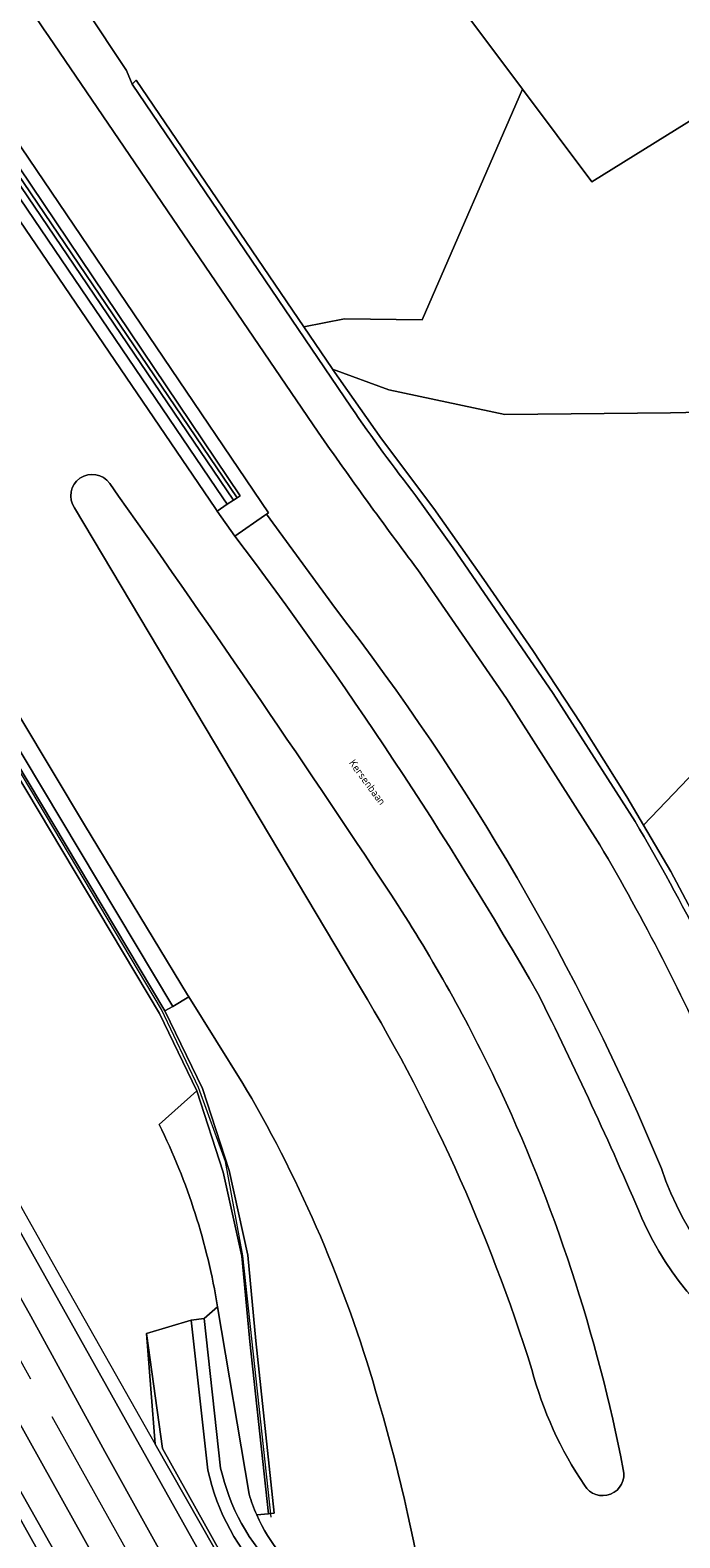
# Model space of a CAD drawing. Header units: metres. Extents: x 154991 to 155595, y 461305 to 461800.
# Tile 58 of 88: x 155516 to 155546, y 461485 to 461554. Entities that reach past the tile are written whole.
import ezdxf
from ezdxf.enums import TextEntityAlignment as Align

# ---------------------------------------------------------------- set-up
doc = ezdxf.new("R2010")
doc.units = ezdxf.units.M
doc.linetypes.add('AM-AS-SO', pattern=[16, 10, -2, 2, -2])
for name, color, linetype, lineweight in [('B-WE-AM-AS_SPOOR_TREIN-G', 10, 'AM-AS-SO', 18), ('B-WE-GR-BEPLANTING_CULTUUR_BOSPLANTSOEN-GV', 90, 'Continuous', 18), ('B-WE-GR-BEPLANTING_CULTUUR_HEESTERS-GV', 90, 'Continuous', 18), ('B-WE-GR-GROENVOORZIENING-GV', 80, 'Continuous', 18), ('B-WE-GR-HAAG-GV', 90, 'Continuous', 13), ('B-WE-GW-TALUD_KRUIN-G', 90, 'Continuous', 18), ('B-WE-IE-TERREINAFSCHEIDING_KUNSTMATIG_HEKWERK-G', 20, 'IE-TERREINAFSCHEIDING_KUNSTMATIG-SO', 18), ('B-WE-IE-TERREINAFSCHEIDING_KUNSTMATIG_MUUR-G', 90, 'IE-TERREINAFSCHEIDING_KUNSTMATIG-SO', 18), ('B-WE-IE-TERREINAFSCHEIDING_KUNSTMATIG_MUUR-GV', 90, 'Continuous', 18), ('B-WE-KW-KUNSTWERK_GELUIDSWERING_SCHERM-G', 170, 'Continuous', 18), ('B-WE-OG-TERREIN_BEGROEID-GV', 7, 'Continuous', 18), ('B-WE-OG-TERREIN_ERF-GV', 7, 'Continuous', 18), ('B-WE-OG-TERREIN_OEVER-GV', 7, 'Continuous', 18), ('B-WE-OG-TOPOGRAFIE-T18', 10, 'Continuous', 18), ('B-WE-OG-WATER_GREPPEL-GV', 160, 'Continuous', 18), ('B-WE-VH-VERHARDING_ASFALT-GV', 252, 'Continuous', 18), ('B-WE-VH-VERHARDING_HALFVERHARDING-GV', 252, 'Continuous', 18), ('B-WE-VH-VERHARDING_TEGEL-GV', 252, 'Continuous', 18)]:
    doc.layers.add(name, color=color, linetype=linetype, lineweight=lineweight)
doc.styles.add('NLCS-ISO-M200-T18', font='NLCS-ISO.ttf', dxfattribs={"height": 0.36})
doc.linetypes.add('IE-TERREINAFSCHEIDING_KUNSTMATIG-SO', pattern='A,4,[82,NLCS.SHX,S=0.75,R=90,X=0,Y=0],4,-2', length=10)

msp = doc.modelspace()

# ---------------------------------------------------------------- linework, layer by layer
at = {"layer": 'B-WE-AM-AS_SPOOR_TREIN-G', "flags": 128}
msp.add_lwpolyline([(155584.678, 461369.901), (155573.02, 461390.792), (155559.991, 461413.975), (155544.73, 461441.297), (155529.591, 461468.574), (155516.181, 461492.539), (155500.425, 461520.67), (155487.311, 461544.201), (155472.908, 461569.975), (155459.676, 461593.56), (155452.428, 461606.124), (155446.443, 461616.221), (155440.009, 461626.758), (155432.431, 461638.783), (155427.999, 461645.62), (155419.637, 461658.231), (155411.687, 461669.817), (155404.43, 461680.083), (155396.489, 461691.108), (155386.222, 461704.969), (155375.934, 461718.105), (155367.385, 461728.826), (155358.538, 461739.712), (155349.636, 461750.151), (155339.349, 461762.035), (155326.593, 461776.143), (155315.623, 461787.804), (155306.572, 461797.142)], dxfattribs=at)
at = {"layer": 'B-WE-GR-BEPLANTING_CULTUUR_BOSPLANTSOEN-GV', "flags": 128}
for points in [[(155310.004, 461797.142), (155316.721, 461790.325), (155331.18, 461774.774), (155346.251, 461758.069), (155362.012, 461739.312), (155371.594, 461727.544), (155380.933, 461715.802), (155389.888, 461704.24), (155397.767, 461693.535), (155407.323, 461680.354), (155416.423, 461667.278), (155424.151, 461655.873), (155431.888, 461644.11), (155437.93, 461634.717), (155444.752, 461623.7), (155458.757, 461599.989), (155465.244, 461588.858), (155485.954, 461551.613), (155491.943, 461541.451), (155501.223, 461525.092), (155533.5, 461467.521), (155535.047, 461461.22), (155535.05, 461461.136)], [(155522.329, 461503.867), (155524.06, 461505.423), (155522.343, 461508.984), (155466.958, 461601.741), (155464.937, 461605.165), (155462.705, 461608.442), (155443.958, 461634.441), (155437.588, 461644.605)], [(155518.93, 461555.327), (155520.816, 461552.476), (155521.081, 461551.843), (155521.258, 461552.035), (155529, 461540.653), (155530.883, 461541.022), (155534.452, 461540.982), (155539.082, 461551.621), (155536.654, 461554.865), (155533.002, 461559.742), (155521.239, 461576.243), (155520.518, 461577.264), (155520.343, 461577.511)], [(155584.678, 461540.309), (155575.79, 461540.469), (155575.299, 461547.925), (155562.998, 461548.507), (155555.242, 461548.866), (155555.888, 461555.793), (155542.291, 461547.337), (155539.082, 461551.621), (155534.452, 461540.982), (155530.883, 461541.022), (155529, 461540.653), (155530.31, 461538.728), (155530.327, 461538.702), (155532.924, 461537.744), (155538.271, 461536.615), (155545.908, 461536.682), (155554.418, 461536.868), (155570.763, 461537.469), (155575.022, 461536.782), (155576.87, 461535.745), (155577.182, 461534.957), (155584.678, 461534.938)], [(155526.825, 461485.865), (155527.364, 461485.915), (155526.51, 461493.859), (155526.136, 461497.801), (155525.28, 461501.677), (155524.06, 461505.423), (155522.329, 461503.867)], [(155535.869, 461468.033), (155533.97, 461468.374), (155522.134, 461489.127), (155521.744, 461494.225), (155523.799, 461494.851), (155524.396, 461494.917), (155525.022, 461495.463)], [(155525.022, 461495.463), (155526.476, 461486.824)]]:
    msp.add_lwpolyline(points, dxfattribs=at)
at = {"layer": 'B-WE-GR-BEPLANTING_CULTUUR_BOSPLANTSOEN-GV'}
for points in [[(155522.329, 461503.867, -0.073643), (155525.022, 461495.463)], [(155525.022, 461495.463, 0.073643), (155522.329, 461503.867)], [(155526.476, 461486.824, 0.032231), (155526.825, 461485.865)]]:
    msp.add_lwpolyline(points, format="xyb", dxfattribs=at)
at = {"layer": 'B-WE-GR-BEPLANTING_CULTUUR_HEESTERS-GV', "flags": 128}
for points in [[(155437.825, 461644.754), (155444.19, 461634.597), (155462.934, 461608.603), (155465.174, 461605.315), (155467.199, 461601.884), (155522.59, 461509.117), (155522.956, 461509.309), (155488.558, 461566.818), (155465.463, 461605.538)], [(155480.463, 461598.831), (155525.266, 461532.765), (155525.464, 461532.473), (155525.749, 461532.657), (155480.752, 461598.994)], [(155547.811, 461512.002), (155545.936, 461515.54), (155544.673, 461517.675), (155543.905, 461518.973), (155541.772, 461522.363), (155539.569, 461525.721), (155537.297, 461529.005), (155534.99, 461532.271), (155532.589, 461535.491), (155530.327, 461538.702), (155530.31, 461538.728), (155529, 461540.653), (155521.258, 461552.035), (155521.081, 461551.843), (155531.182, 461536.946)], [(155534.17, 461532.859), (155535.896, 461530.465), (155540.5, 461523.752), (155544.285, 461517.834)]]:
    msp.add_lwpolyline(points, dxfattribs=at)
at = {"layer": 'B-WE-GR-BEPLANTING_CULTUUR_HEESTERS-GV'}
for points in [[(155531.182, 461536.946, 0.014028), (155534.17, 461532.859)], [(155544.285, 461517.834, -0.031955), (155550.168, 461506.224)]]:
    msp.add_lwpolyline(points, format="xyb", dxfattribs=at)
at = {"layer": 'B-WE-GR-GROENVOORZIENING-GV', "flags": 128}
for points in [[(155533.5, 461467.521), (155501.223, 461525.092), (155491.943, 461541.451), (155485.954, 461551.613), (155465.244, 461588.858)], [(155468.459, 461571.771), (155508.291, 461500.472), (155531.258, 461459.788), (155531.292, 461459.72), (155531.524, 461459.826), (155532.598, 461460.313), (155531.729, 461460.67), (155527.614, 461468.171), (155527.622, 461469.017), (155524.197, 461475.09), (155520.783, 461481.295), (155516.91, 461488.244), (155512.994, 461495.266), (155508.575, 461503.11), (155504.837, 461509.711), (155500.701, 461517.08), (155497.115, 461523.582), (155493.59, 461530.075), (155489.693, 461536.888), (155486.019, 461543.539), (155482.172, 461550.43), (155478.312, 461557.17)], [(155471.273, 461556.315), (155479.29, 461544.644), (155484.952, 461534.882), (155495.768, 461514.909), (155497.632, 461515.904), (155497.701, 461515.781), (155497.838, 461515.857), (155497.772, 461515.976), (155498.669, 461516.457), (155515.536, 461486.342), (155520.359, 461477.729), (155528.065, 461463.971), (155530.617, 461459.414), (155530.722, 461459.461), (155531.292, 461459.72), (155531.258, 461459.788), (155508.291, 461500.472), (155468.459, 461571.771)], [(155481.092, 461557.601), (155483.453, 461553.509), (155486.583, 461547.903), (155489.472, 461542.56), (155492.683, 461537.187), (155496.643, 461530.162), (155499.57, 461525.248), (155502.686, 461519.634), (155507.688, 461510.635), (155508.968, 461507.937), (155512.7, 461501.586), (155516.403, 461495.033), (155519.813, 461488.785), (155523.696, 461481.805)], [(155530.458, 461527.66), (155527.284, 461532.016), (155527.183, 461531.947), (155525.81, 461531.004)]]:
    msp.add_lwpolyline(points, dxfattribs=at)
at = {"layer": 'B-WE-GR-GROENVOORZIENING-GV'}
for points in [[(155525.81, 461531.004, -0.031822), (155539.801, 461509.902)], [(155545.502, 461501.833, 0.066192), (155530.458, 461527.66)], [(155539.801, 461509.902, -0.015261), (155544.593, 461499.553)], [(155560.215, 461492.53, -0.35759), (155545.502, 461501.833)], [(155544.593, 461499.553, 0.325157), (155559.047, 461491.113)]]:
    msp.add_lwpolyline(points, format="xyb", dxfattribs=at)
at = {"layer": 'B-WE-GR-HAAG-GV', "flags": 128}
msp.add_lwpolyline([(155530.458, 461527.66), (155527.284, 461532.016), (155527.183, 461531.947), (155525.81, 461531.004)], dxfattribs=at)
at = {"layer": 'B-WE-GR-HAAG-GV'}
for points in [[(155525.81, 461531.004, -0.031822), (155539.801, 461509.902)], [(155545.502, 461501.833, 0.066192), (155530.458, 461527.66)], [(155539.801, 461509.902, -0.015261), (155544.593, 461499.553)], [(155560.215, 461492.53, -0.35759), (155545.502, 461501.833)], [(155544.593, 461499.553, 0.325157), (155559.047, 461491.113)]]:
    msp.add_lwpolyline(points, format="xyb", dxfattribs=at)
at = {"layer": 'B-WE-GW-TALUD_KRUIN-G', "flags": 128}
msp.add_lwpolyline([(155539.082, 461551.621), (155536.654, 461554.865), (155533.002, 461559.742), (155521.239, 461576.243), (155520.518, 461577.264), (155520.343, 461577.511), (155520.272, 461577.461), (155515.748, 461583.874), (155515.816, 461583.922), (155508.211, 461594.692), (155494.379, 461612.753), (155475.274, 461638.864), (155462.922, 461657.852)], dxfattribs=at)
at = {"layer": 'B-WE-IE-TERREINAFSCHEIDING_KUNSTMATIG_HEKWERK-G', "flags": 128}
for points in [[(155311.297, 461797.142), (155314.965, 461793.378), (155320.177, 461787.999), (155327.046, 461780.724), (155333.789, 461773.371), (155345.421, 461760.419), (155350.328, 461754.664), (155360.003, 461743.222), (155371.061, 461729.742), (155381.959, 461716.074), (155386.563, 461710.112), (155392.644, 461702.163), (155401.343, 461690.367), (155410.404, 461677.667), (155419.454, 461664.635), (155427.827, 461652.238), (155432.782, 461644.619), (155440.515, 461632.452), (155444.653, 461625.739), (155449.844, 461617.203), (155459.963, 461599.926), (155467.375, 461586.818), (155474.675, 461573.888), (155479.617, 461565.044), (155484.567, 461556.225), (155491.921, 461543.066), (155495.458, 461536.729), (155502.6, 461523.953), (155511.142, 461508.603), (155517.727, 461496.912), (155522.134, 461489.127), (155533.97, 461468.374)], [(155515.536, 461486.342), (155520.359, 461477.729)]]:
    msp.add_lwpolyline(points, dxfattribs=at)
at = {"layer": 'B-WE-IE-TERREINAFSCHEIDING_KUNSTMATIG_MUUR-G', "flags": 128}
for points in [[(155521.258, 461552.035), (155529, 461540.653)], [(155529, 461540.653), (155530.31, 461538.728), (155530.327, 461538.702)], [(155530.327, 461538.702), (155532.589, 461535.491), (155534.99, 461532.271), (155537.297, 461529.005), (155539.569, 461525.721), (155541.772, 461522.363), (155543.905, 461518.973), (155544.673, 461517.675)], [(155525.749, 461532.657), (155525.922, 461532.769)], [(155544.673, 461517.675), (155545.936, 461515.54), (155547.811, 461512.002), (155549.596, 461508.427), (155551.091, 461504.748), (155552.794, 461501.077), (155556.154, 461498.881), (155559.064, 461498.76)]]:
    msp.add_lwpolyline(points, dxfattribs=at)
at = {"layer": 'B-WE-IE-TERREINAFSCHEIDING_KUNSTMATIG_MUUR-GV', "flags": 128}
for points in [[(155480.752, 461598.994), (155525.749, 461532.657), (155525.922, 461532.769), (155502.408, 461567.451), (155477.769, 461603.873), (155469.077, 461617.333), (155465.93, 461622.411), (155461.846, 461629.293), (155455.214, 461640.199), (155446.036, 461654.752)], [(155437.588, 461644.605), (155443.958, 461634.441), (155462.705, 461608.442), (155464.937, 461605.165), (155466.958, 461601.741), (155522.343, 461508.984), (155524.06, 461505.423), (155525.28, 461501.677), (155526.136, 461497.801), (155526.51, 461493.859), (155527.364, 461485.915), (155527.632, 461485.943), (155526.789, 461493.887), (155526.413, 461497.845), (155525.55, 461501.751), (155524.32, 461505.528), (155522.59, 461509.117), (155467.199, 461601.884), (155465.174, 461605.315), (155462.934, 461608.603), (155444.19, 461634.597), (155437.825, 461644.754)]]:
    msp.add_lwpolyline(points, dxfattribs=at)
at = {"layer": 'B-WE-KW-KUNSTWERK_GELUIDSWERING_SCHERM-G', "flags": 128}
msp.add_lwpolyline([(155527.494, 461485.766), (155526.179, 461497.818), (155525.384, 461502.16), (155524.142, 461505.571), (155522.434, 461509.172), (155465.181, 461605.38), (155453.914, 461621.13), (155446.559, 461631.132), (155440.668, 461640.012), (155431.159, 461655.039), (155422.483, 461668), (155412.749, 461681.966), (155405.627, 461691.953), (155395.744, 461705.157), (155384.594, 461719.645), (155348.86, 461757.285)], dxfattribs=at)
at = {"layer": 'B-WE-OG-TERREIN_BEGROEID-GV', "flags": 128}
for points in [[(155446.036, 461654.752), (155455.214, 461640.199), (155461.846, 461629.293), (155465.93, 461622.411), (155469.077, 461617.333), (155477.769, 461603.873), (155502.408, 461567.451), (155525.922, 461532.769), (155526.069, 461532.864), (155510.749, 461555.592), (155511.256, 461555.93)], [(155518.415, 461532.302), (155531.29, 461510.71)], [(155526.356, 461505.471), (155526.184, 461505.764), (155523.69, 461509.758), (155522.956, 461509.309), (155522.59, 461509.117), (155524.32, 461505.528), (155525.55, 461501.751), (155526.413, 461497.845), (155526.789, 461493.887), (155527.632, 461485.943), (155527.364, 461485.915)], [(155530.543, 461474.497), (155522.474, 461488.922), (155521.744, 461494.225), (155522.134, 461489.127), (155533.97, 461468.374), (155535.869, 461468.033)], [(155527.364, 461485.915), (155526.825, 461485.865)]]:
    msp.add_lwpolyline(points, dxfattribs=at)
msp.add_lwpolyline([(155577.182, 461534.957), (155576.87, 461535.745), (155575.022, 461536.782), (155570.763, 461537.469), (155554.418, 461536.868), (155545.908, 461536.682), (155538.271, 461536.615), (155532.924, 461537.744), (155530.327, 461538.702), (155532.589, 461535.491), (155534.99, 461532.271), (155537.297, 461529.005), (155539.569, 461525.721), (155541.772, 461522.363), (155543.905, 461518.973), (155544.673, 461517.675), (155561.236, 461534.969)], close=True, dxfattribs=at)
at = {"layer": 'B-WE-OG-TERREIN_BEGROEID-GV'}
for points in [[(155520.042, 461533.433, 0.991318), (155518.415, 461532.302)], [(155533.011, 461514.488, 0.008275), (155520.042, 461533.433)], [(155537.834, 461505.944, 0.033868), (155533.011, 461514.488)], [(155531.29, 461510.71, -0.061445), (155539.516, 461492.576)], [(155543.739, 461487.957, 0.062339), (155537.834, 461505.944)], [(155532.312, 461491.584, 0.061637), (155526.356, 461505.471)], [(155539.516, 461492.576, 0.083419), (155541.944, 461487.227)], [(155535.776, 461471.174, 0.060258), (155532.312, 461491.584)], [(155541.944, 461487.227, 0.856731), (155543.739, 461487.957)], [(155526.825, 461485.865, 0.141358), (155529.563, 461482.591)]]:
    msp.add_lwpolyline(points, format="xyb", dxfattribs=at)
at = {"layer": 'B-WE-OG-TERREIN_ERF-GV', "flags": 128}
for points in [[(155536.654, 461554.865), (155539.082, 461551.621), (155542.291, 461547.337), (155555.888, 461555.793), (155555.242, 461548.866), (155562.998, 461548.507), (155575.299, 461547.925), (155575.79, 461540.469), (155584.678, 461540.309)], [(155584.678, 461534.938), (155577.182, 461534.957), (155561.236, 461534.969), (155544.673, 461517.675), (155545.936, 461515.54), (155547.811, 461512.002), (155549.596, 461508.427), (155551.091, 461504.748), (155552.794, 461501.077), (155556.154, 461498.881), (155559.064, 461498.76), (155558.955, 461514.648), (155576.339, 461514.873), (155576.331, 461516.894), (155584.678, 461516.936)]]:
    msp.add_lwpolyline(points, dxfattribs=at)
at = {"layer": 'B-WE-OG-TERREIN_OEVER-GV', "flags": 128}
for points in [[(155526.476, 461486.824), (155525.022, 461495.463), (155524.396, 461494.917), (155525.162, 461488.026)], [(155524.57, 461487.927), (155523.799, 461494.851), (155521.744, 461494.225), (155522.474, 461488.922), (155530.543, 461474.497)]]:
    msp.add_lwpolyline(points, dxfattribs=at)
at = {"layer": 'B-WE-OG-TERREIN_OEVER-GV'}
for points in [[(155527.341, 461482.844, -0.141538), (155524.57, 461487.927)], [(155525.162, 461488.026, 0.140791), (155527.77, 461483.264)], [(155526.825, 461485.865, -0.032231), (155526.476, 461486.824)], [(155529.563, 461482.591, -0.141358), (155526.825, 461485.865)]]:
    msp.add_lwpolyline(points, format="xyb", dxfattribs=at)
at = {"layer": 'B-WE-OG-WATER_GREPPEL-GV', "flags": 128}
msp.add_lwpolyline([(155525.162, 461488.026), (155524.396, 461494.917), (155523.799, 461494.851), (155524.57, 461487.927)], dxfattribs=at)
at = {"layer": 'B-WE-OG-WATER_GREPPEL-GV'}
for points in [[(155524.57, 461487.927, 0.141538), (155527.341, 461482.844)], [(155527.77, 461483.264, -0.140791), (155525.162, 461488.026)]]:
    msp.add_lwpolyline(points, format="xyb", dxfattribs=at)
at = {"layer": 'B-WE-VH-VERHARDING_ASFALT-GV', "flags": 128}
for points in [[(155465.463, 461605.538), (155488.558, 461566.818), (155522.956, 461509.309), (155523.69, 461509.758), (155523.638, 461509.843), (155518.884, 461517.686), (155512.99, 461527.5), (155505.058, 461540.788), (155497.178, 461554.001), (155489.258, 461567.268), (155481.365, 461580.55), (155473.036, 461594.532), (155465.201, 461607.55), (155465.08, 461607.752), (155456.044, 461620.252), (155447.31, 461632.435), (155446.591, 461633.457)], [(155446.591, 461633.457), (155447.31, 461632.435), (155456.044, 461620.252), (155465.08, 461607.752), (155465.201, 461607.55), (155473.036, 461594.532), (155481.365, 461580.55), (155489.258, 461567.268), (155497.178, 461554.001), (155505.058, 461540.788), (155512.99, 461527.5), (155518.884, 461517.686), (155523.638, 461509.843), (155523.69, 461509.758), (155526.184, 461505.764), (155526.356, 461505.471)], [(155488.685, 461585.75), (155497.81, 461572.282), (155506.484, 461559.502), (155515.12, 461546.692), (155524.923, 461532.273), (155525.007, 461532.153), (155525.464, 461532.473), (155525.266, 461532.765), (155480.463, 461598.831)], [(155525.81, 461531.004), (155525.007, 461532.153), (155524.923, 461532.273), (155515.12, 461546.692), (155506.484, 461559.502), (155497.81, 461572.282), (155488.685, 461585.75)], [(155511.256, 461555.93), (155511.801, 461555.036), (155527.37, 461532.075), (155527.284, 461532.016), (155530.458, 461527.66)], [(155529.655, 461535.79), (155517.231, 461554.044)], [(155531.29, 461510.71), (155518.415, 461532.302)], [(155542.654, 461516.77), (155538.342, 461523.509), (155534.255, 461529.448)]]:
    msp.add_lwpolyline(points, dxfattribs=at)
at = {"layer": 'B-WE-VH-VERHARDING_ASFALT-GV'}
for points in [[(155517.231, 461554.044, -0.018606), (155513.459, 461559.95)], [(155534.255, 461529.448, -0.007151), (155529.655, 461535.79)], [(155518.415, 461532.302, -0.991318), (155520.042, 461533.433)], [(155520.042, 461533.433, -0.008275), (155533.011, 461514.488)], [(155539.801, 461509.902, 0.031822), (155525.81, 461531.004)], [(155530.458, 461527.66, -0.066192), (155545.502, 461501.833)], [(155548.122, 461506.102, 0.029398), (155542.654, 461516.77)], [(155533.011, 461514.488, -0.033868), (155537.834, 461505.944)], [(155539.516, 461492.576, 0.061445), (155531.29, 461510.71)], [(155544.593, 461499.553, 0.015261), (155539.801, 461509.902)], [(155537.834, 461505.944, -0.062339), (155543.739, 461487.957)], [(155526.356, 461505.471, -0.061637), (155532.312, 461491.584)], [(155545.502, 461501.833, 0.35759), (155560.215, 461492.53)], [(155559.047, 461491.113, -0.325157), (155544.593, 461499.553)], [(155541.944, 461487.227, -0.083419), (155539.516, 461492.576)], [(155532.312, 461491.584, -0.060258), (155535.776, 461471.174)], [(155543.739, 461487.957, -0.856731), (155541.944, 461487.227)]]:
    msp.add_lwpolyline(points, format="xyb", dxfattribs=at)
at = {"layer": 'B-WE-VH-VERHARDING_HALFVERHARDING-GV', "flags": 128}
for points in [[(155523.696, 461481.805), (155519.813, 461488.785), (155516.403, 461495.033), (155512.7, 461501.586), (155508.968, 461507.937), (155507.688, 461510.635), (155502.686, 461519.634), (155499.57, 461525.248), (155496.643, 461530.162), (155492.683, 461537.187), (155489.472, 461542.56), (155486.583, 461547.903), (155483.453, 461553.509), (155481.092, 461557.601)], [(155478.312, 461557.17), (155482.172, 461550.43), (155486.019, 461543.539), (155489.693, 461536.888), (155493.59, 461530.075), (155497.115, 461523.582), (155500.701, 461517.08), (155504.837, 461509.711), (155508.575, 461503.11), (155512.994, 461495.266), (155516.91, 461488.244), (155520.783, 461481.295)]]:
    msp.add_lwpolyline(points, dxfattribs=at)
at = {"layer": 'B-WE-VH-VERHARDING_TEGEL-GV'}
for points in [[(155513.459, 461559.95, 0.018606), (155517.231, 461554.044)], [(155534.17, 461532.859, -0.014028), (155531.182, 461536.946)], [(155529.655, 461535.79, 0.007151), (155534.255, 461529.448)], [(155550.168, 461506.224, 0.031955), (155544.285, 461517.834)], [(155542.654, 461516.77, -0.029398), (155548.122, 461506.102)]]:
    msp.add_lwpolyline(points, format="xyb", dxfattribs=at)
at = {"layer": 'B-WE-VH-VERHARDING_TEGEL-GV', "flags": 128}
for points in [[(155525.922, 461532.769), (155525.749, 461532.657), (155525.464, 461532.473), (155525.007, 461532.153), (155525.81, 461531.004), (155527.183, 461531.947), (155527.284, 461532.016), (155527.37, 461532.075), (155511.801, 461555.036), (155511.256, 461555.93), (155510.749, 461555.592), (155526.069, 461532.864)], [(155515.302, 461484.214), (155515.356, 461484.244), (155519.39, 461476.963), (155520.359, 461477.729), (155515.536, 461486.342), (155514.55, 461485.552)]]:
    msp.add_lwpolyline(points, close=True, dxfattribs=at)
for points in [[(155531.182, 461536.946), (155521.081, 461551.843), (155520.816, 461552.476), (155518.93, 461555.327)], [(155517.231, 461554.044), (155529.655, 461535.79)], [(155544.285, 461517.834), (155540.5, 461523.752), (155535.896, 461530.465), (155534.17, 461532.859)], [(155534.255, 461529.448), (155538.342, 461523.509), (155542.654, 461516.77)]]:
    msp.add_lwpolyline(points, dxfattribs=at)

# ---------------------------------------------------------------- texts
at = {"layer": 'B-WE-OG-TOPOGRAFIE-T18', "style": 'NLCS-ISO-M200-T18'}
msp.add_text('Kersenbaan', height=0.36, rotation=306.5, dxfattribs=at).set_placement((155531.935, 461519.657), align=Align.MIDDLE)

doc.saveas('drawing.dxf')
